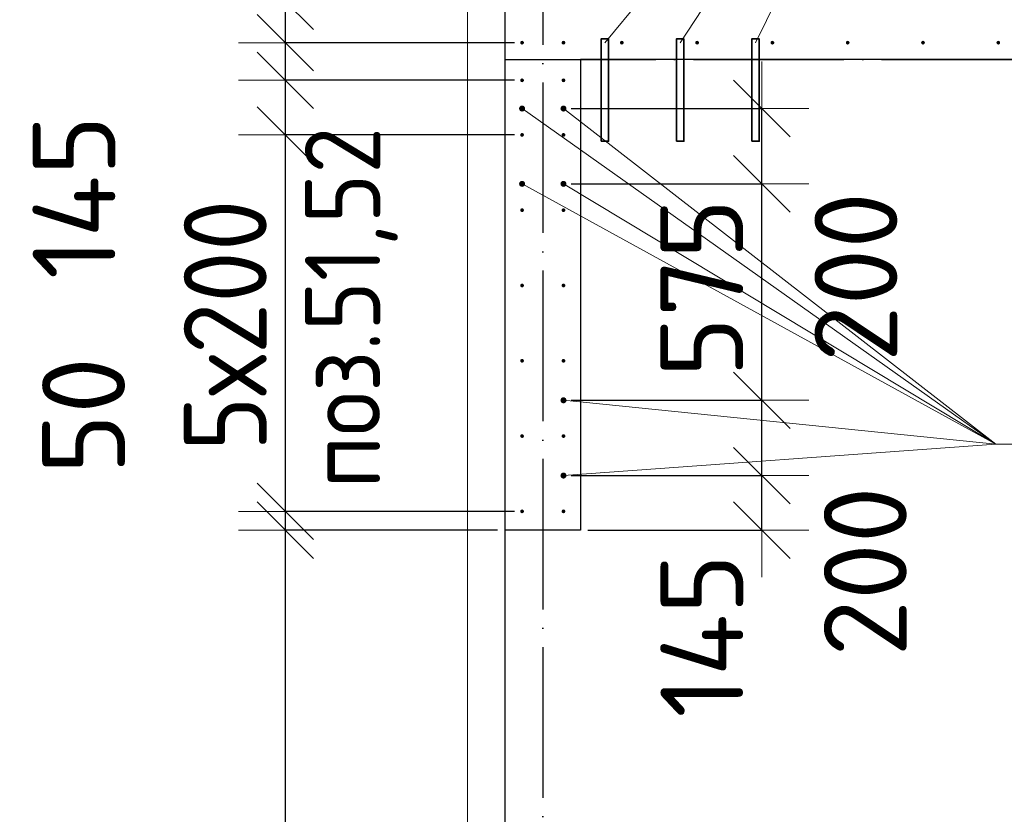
# Model space of a CAD drawing. Header units: millimetres. Extents: x 123094 to 184385, y 26948 to 48500.
# Tile 22 of 104: x 123911 to 126526, y 41895 to 44006. Entities that reach past the tile are written whole.
import ezdxf

# ---------------------------------------------------------------- set-up
doc = ezdxf.new("R2010")
doc.units = ezdxf.units.MM
doc.header["$PDMODE"] = 65
doc.linetypes.add('______11', pattern=[500, 400, -50, 0, -50])
doc.linetypes.add('______5', pattern=[1100, 800, -100, 100, -100])
for name, color, linetype, lineweight in [('Standard', 7, 'Continuous', 25), ('Арм.стержн. Выпуски', 180, 'Continuous', 35), ('Размерная линия_ общее', 7, 'Continuous', 13), ('Стена_ общее', 7, 'Continuous', 35), ('Фундамент_ общее', 7, 'Continuous', 35)]:
    doc.layers.add(name, color=color, linetype=linetype, lineweight=lineweight)
doc.layers.add('Осевая линия_ общее', color=7, linetype='______5', lineweight=13, true_color=0xa0a0a0)
doc.styles.add('ISOCPEUR', font='ISOCPEUR')
doc.dimstyles.new('DIMSTYLE_3', dxfattribs={"dimtxt": 220, "dimasz": 250, "dimexe": 0, "dimexo": 0, "dimgap": 110, "dimtad": 2, "dimdec": 0, "dimrnd": 5, "dimzin": 12, "dimdsep": 46, "dimtxsty": 'ISOCPEUR', "dimblk1": 'ALL_ML_STRICH', "dimblk2": 'ALL_ML_STRICH', "dimsah": 1, "dimcen": 0, "dimclrd": 7, "dimclre": 256, "dimclrt": 7, "dimadec": 0, "dimazin": 0, "dimtfac": 1, "dimtdec": 0, "dimtix": 1, "dimtmove": 2, "dimatfit": 3, "dimfxl": 0, "dimtzin": 0, "dimlwd": 0, "dimlwe": -3, "dimarcsym": 0})
doc.dimstyles.new('DIMSTYLE_5', dxfattribs={"dimtxt": 220, "dimasz": 250, "dimexe": 0, "dimexo": 0, "dimgap": 110, "dimtad": 2, "dimdec": 0, "dimrnd": 5, "dimzin": 12, "dimdsep": 46, "dimtxsty": 'ISOCPEUR', "dimblk1": 'ALL_ML_STRICH', "dimblk2": 'ALL_ML_STRICH', "dimsah": 1, "dimcen": 0, "dimclrd": 7, "dimclre": 256, "dimclrt": 7, "dimadec": 0, "dimazin": 0, "dimtfac": 1, "dimtdec": 0, "dimtix": 1, "dimtmove": 2, "dimatfit": 3, "dimfxl": 0, "dimtvp": 1.2, "dimtzin": 0, "dimlwd": 0, "dimlwe": -3, "dimarcsym": 0})
doc.dimstyles.new('DIMSTYLE_7', dxfattribs={"dimtxt": 220, "dimasz": 250, "dimexe": 0, "dimexo": 0, "dimgap": 110, "dimtad": 0, "dimdec": 0, "dimrnd": 5, "dimzin": 12, "dimdsep": 46, "dimtxsty": 'ISOCPEUR', "dimblk1": 'ALL_ML_STRICH', "dimblk2": 'ALL_ML_STRICH', "dimsah": 1, "dimcen": 0, "dimclrd": 7, "dimclre": 256, "dimclrt": 7, "dimadec": 0, "dimazin": 0, "dimtfac": 1, "dimtdec": 0, "dimtix": 1, "dimtmove": 2, "dimatfit": 3, "dimfxl": 0, "dimtvp": 1.2, "dimtzin": 0, "dimlwd": 0, "dimlwe": -3, "dimarcsym": 0})

# ---------------------------------------------------------------- blocks, each defined once
blk = doc.blocks.new('ALL_ML_STRICH')
at = {"color": 0, "linetype": 'ByBlock', "lineweight": -2}
for p, q in [((0, -0.5), (0, 0.5)), ((-0.3, -0.3), (0.3, 0.3)), ((-1, 0), (0.5, 0))]:
    blk.add_line(p, q, dxfattribs=at)
blk = doc.blocks.new('*D72')
at = {"layer": 'DEFPOINTS', "color": 7, "linetype": 'Continuous', "lineweight": 13, "transparency": 33554687}
for p in [(125355, 42795), (125400, 42650), (125882, 42650)]:
    blk.add_point(p, dxfattribs=at)
at = {"layer": 'Размерная линия_ общее', "color": 253, "linetype": 'Continuous', "lineweight": -2, "true_color": 0xa0a0a0, "transparency": 33554687}
for p, q in [((125375, 42795), (125882, 42795)), ((125420, 42650), (125882, 42650))]:
    blk.add_line(p, q, dxfattribs=at)
at = {"layer": 'Размерная линия_ общее', "color": 7, "linetype": 'Continuous', "lineweight": -2, "transparency": 33554687}
blk.add_line((125882, 42650), (125882, 42795), dxfattribs=at)
at = {"layer": 'Размерная линия_ общее', "color": 7, "linetype": 'Continuous', "lineweight": 13, "transparency": 33554687, "xscale": 250, "yscale": 250, "zscale": 250}
for p, rotation in [((125882, 42795), 90), ((125882, 42650), 270)]:
    blk.add_blockref('ALL_ML_STRICH', p, dxfattribs=dict(at, rotation=rotation))
at = {"layer": 'Размерная линия_ общее', "color": 7, "linetype": 'Continuous', "lineweight": 13, "transparency": 33554687, "insert": (125722.6, 42369.4), "char_height": 220, "width": 660, "attachment_point": 5, "rotation": 90, "style": 'ISOCPEUR'}
blk.add_mtext('\\A1;{145}', dxfattribs=at)
blk = doc.blocks.new('*D73')
at = {"layer": 'DEFPOINTS', "color": 7, "linetype": 'Continuous', "lineweight": 13, "transparency": 33554687}
for p in [(125355, 42995), (125355, 42795), (125882, 42795)]:
    blk.add_point(p, dxfattribs=at)
at = {"layer": 'Размерная линия_ общее', "color": 253, "linetype": 'Continuous', "lineweight": -2, "true_color": 0xa0a0a0, "transparency": 33554687}
for p, q in [((125375, 42995), (125882, 42995)), ((125375, 42795), (125882, 42795))]:
    blk.add_line(p, q, dxfattribs=at)
at = {"layer": 'Размерная линия_ общее', "color": 7, "linetype": 'Continuous', "lineweight": -2, "transparency": 33554687}
blk.add_line((125882, 42795), (125882, 42995), dxfattribs=at)
at = {"layer": 'Размерная линия_ общее', "color": 7, "linetype": 'Continuous', "lineweight": 13, "transparency": 33554687, "xscale": 250, "yscale": 250, "zscale": 250}
for p, rotation in [((125882, 42995), 90), ((125882, 42795), 270)]:
    blk.add_blockref('ALL_ML_STRICH', p, dxfattribs=dict(at, rotation=rotation))
at = {"layer": 'Размерная линия_ общее', "color": 7, "linetype": 'Continuous', "lineweight": 13, "transparency": 33554687, "insert": (126156.6, 42540.2), "char_height": 220, "width": 660, "attachment_point": 5, "rotation": 90, "style": 'ISOCPEUR'}
blk.add_mtext('\\A1;{200}', dxfattribs=at)
blk = doc.blocks.new('*D74')
at = {"layer": 'DEFPOINTS', "color": 7, "linetype": 'Continuous', "lineweight": 13, "transparency": 33554687}
for p in [(125355, 43570), (125355, 42995), (125882, 42995)]:
    blk.add_point(p, dxfattribs=at)
at = {"layer": 'Размерная линия_ общее', "color": 253, "linetype": 'Continuous', "lineweight": -2, "true_color": 0xa0a0a0, "transparency": 33554687}
for p, q in [((125375, 43570), (125882, 43570)), ((125375, 42995), (125882, 42995))]:
    blk.add_line(p, q, dxfattribs=at)
at = {"layer": 'Размерная линия_ общее', "color": 7, "linetype": 'Continuous', "lineweight": -2, "transparency": 33554687}
blk.add_line((125882, 42995), (125882, 43570), dxfattribs=at)
at = {"layer": 'Размерная линия_ общее', "color": 7, "linetype": 'Continuous', "lineweight": 13, "transparency": 33554687, "xscale": 250, "yscale": 250, "zscale": 250}
for p, rotation in [((125882, 43570), 90), ((125882, 42995), 270)]:
    blk.add_blockref('ALL_ML_STRICH', p, dxfattribs=dict(at, rotation=rotation))
at = {"layer": 'Размерная линия_ общее', "color": 7, "linetype": 'Continuous', "lineweight": 13, "transparency": 33554687, "insert": (125722, 43293.5), "char_height": 220, "width": 660, "attachment_point": 5, "rotation": 90, "style": 'ISOCPEUR'}
blk.add_mtext('\\A1;{575}', dxfattribs=at)
blk = doc.blocks.new('*D75')
at = {"layer": 'DEFPOINTS', "color": 7, "linetype": 'Continuous', "lineweight": 13, "transparency": 33554687}
for p in [(125355, 43770), (125355, 43570), (125882, 43570)]:
    blk.add_point(p, dxfattribs=at)
at = {"layer": 'Размерная линия_ общее', "color": 253, "linetype": 'Continuous', "lineweight": -2, "true_color": 0xa0a0a0, "transparency": 33554687}
for p, q in [((125375, 43770), (125882, 43770)), ((125375, 43570), (125882, 43570))]:
    blk.add_line(p, q, dxfattribs=at)
at = {"layer": 'Размерная линия_ общее', "color": 7, "linetype": 'Continuous', "lineweight": -2, "transparency": 33554687}
blk.add_line((125882, 43570), (125882, 43770), dxfattribs=at)
at = {"layer": 'Размерная линия_ общее', "color": 7, "linetype": 'Continuous', "lineweight": 13, "transparency": 33554687, "xscale": 250, "yscale": 250, "zscale": 250}
for p, rotation in [((125882, 43770), 90), ((125882, 43570), 270)]:
    blk.add_blockref('ALL_ML_STRICH', p, dxfattribs=dict(at, rotation=rotation))
at = {"layer": 'Размерная линия_ общее', "color": 7, "linetype": 'Continuous', "lineweight": 13, "transparency": 33554687, "insert": (126131.8, 43322.6), "char_height": 220, "width": 660, "attachment_point": 5, "rotation": 90, "style": 'ISOCPEUR'}
blk.add_mtext('\\A1;{200}', dxfattribs=at)
blk = doc.blocks.new('*D292')
at = {"layer": 'DEFPOINTS', "color": 7, "linetype": 'Continuous', "lineweight": 13, "transparency": 33554687}
for p in [(125200, 42650), (124616.4, 40420), (125200, 40420)]:
    blk.add_point(p, dxfattribs=at)
at = {"layer": 'Размерная линия_ общее', "color": 253, "linetype": 'Continuous', "lineweight": -2, "true_color": 0xa0a0a0, "transparency": 33554687}
for p, q in [((125180, 42650), (124616.4, 42650)), ((125180, 40420), (124616.4, 40420))]:
    blk.add_line(p, q, dxfattribs=at)
at = {"layer": 'Размерная линия_ общее', "color": 7, "linetype": 'Continuous', "lineweight": -2, "transparency": 33554687}
blk.add_line((124616.4, 40420), (124616.4, 42650), dxfattribs=at)
at = {"layer": 'Размерная линия_ общее', "color": 7, "linetype": 'Continuous', "lineweight": 13, "transparency": 33554687, "xscale": 250, "yscale": 250, "zscale": 250}
for p, rotation in [((124616.4, 42650), 90), ((124616.4, 40420), 270)]:
    blk.add_blockref('ALL_ML_STRICH', p, dxfattribs=dict(at, rotation=rotation))
at = {"layer": 'Размерная линия_ общее', "color": 7, "linetype": 'Continuous', "lineweight": 13, "transparency": 33554687, "insert": (124456.4, 41546), "char_height": 220, "width": 880, "attachment_point": 5, "rotation": 90, "style": 'ISOCPEUR'}
blk.add_mtext('\\A1;{2230}', dxfattribs=at)
blk = doc.blocks.new('*D293')
at = {"layer": 'DEFPOINTS', "color": 7, "linetype": 'Continuous', "lineweight": 13, "transparency": 33554687}
for p in [(125245, 42700), (124616.4, 42650), (125200, 42650)]:
    blk.add_point(p, dxfattribs=at)
at = {"layer": 'Размерная линия_ общее', "color": 253, "linetype": 'Continuous', "lineweight": -2, "true_color": 0xa0a0a0, "transparency": 33554687}
for p, q in [((125225, 42700), (124616.4, 42700)), ((125180, 42650), (124616.4, 42650))]:
    blk.add_line(p, q, dxfattribs=at)
at = {"layer": 'Размерная линия_ общее', "color": 7, "linetype": 'Continuous', "lineweight": -2, "transparency": 33554687}
blk.add_line((124616.4, 42650), (124616.4, 42700), dxfattribs=at)
at = {"layer": 'Размерная линия_ общее', "color": 7, "linetype": 'Continuous', "lineweight": 13, "transparency": 33554687, "xscale": 250, "yscale": 250, "zscale": 250}
for p, rotation in [((124616.4, 42650), 270), ((124616.4, 42700), 90)]:
    blk.add_blockref('ALL_ML_STRICH', p, dxfattribs=dict(at, rotation=rotation))
at = {"layer": 'Размерная линия_ общее', "color": 7, "linetype": 'Continuous', "lineweight": 13, "transparency": 33554687, "insert": (124080.1, 42954.4), "char_height": 220, "width": 440, "attachment_point": 5, "rotation": 90, "style": 'ISOCPEUR'}
blk.add_mtext('\\A1;{50}', dxfattribs=at)
blk = doc.blocks.new('*D294')
at = {"layer": 'DEFPOINTS', "color": 7, "linetype": 'Continuous', "lineweight": 13, "transparency": 33554687}
for p in [(125245, 43700), (124616.4, 42700), (125245, 42700)]:
    blk.add_point(p, dxfattribs=at)
at = {"layer": 'Размерная линия_ общее', "color": 253, "linetype": 'Continuous', "lineweight": -2, "true_color": 0xa0a0a0, "transparency": 33554687}
for p, q in [((125225, 43700), (124616.4, 43700)), ((125225, 42700), (124616.4, 42700))]:
    blk.add_line(p, q, dxfattribs=at)
at = {"layer": 'Размерная линия_ общее', "color": 7, "linetype": 'Continuous', "lineweight": -2, "transparency": 33554687}
blk.add_line((124616.4, 42700), (124616.4, 43700), dxfattribs=at)
at = {"layer": 'Размерная линия_ общее', "color": 7, "linetype": 'Continuous', "lineweight": 13, "transparency": 33554687, "xscale": 250, "yscale": 250, "zscale": 250}
for p, rotation in [((124616.4, 43700), 90), ((124616.4, 42700), 270)]:
    blk.add_blockref('ALL_ML_STRICH', p, dxfattribs=dict(at, rotation=rotation))
at = {"layer": 'Размерная линия_ общее', "color": 7, "linetype": 'Continuous', "lineweight": 13, "transparency": 33554687, "insert": (124346.4, 42860), "char_height": 220, "width": 11, "attachment_point": 1, "rotation": 90, "line_spacing_factor": 0.60241, "style": 'ISOCPEUR'}
blk.add_mtext('\\W0.91;5х200', dxfattribs=at)
blk = doc.blocks.new('*D295')
at = {"layer": 'DEFPOINTS', "color": 7, "linetype": 'Continuous', "lineweight": 13, "transparency": 33554687}
for p in [(125245, 43845), (124616.4, 43700), (125245, 43700)]:
    blk.add_point(p, dxfattribs=at)
at = {"layer": 'Размерная линия_ общее', "color": 253, "linetype": 'Continuous', "lineweight": -2, "true_color": 0xa0a0a0, "transparency": 33554687}
for p, q in [((125225, 43845), (124616.4, 43845)), ((125225, 43700), (124616.4, 43700))]:
    blk.add_line(p, q, dxfattribs=at)
at = {"layer": 'Размерная линия_ общее', "color": 7, "linetype": 'Continuous', "lineweight": -2, "transparency": 33554687}
blk.add_line((124616.4, 43700), (124616.4, 43845), dxfattribs=at)
at = {"layer": 'Размерная линия_ общее', "color": 7, "linetype": 'Continuous', "lineweight": 13, "transparency": 33554687, "xscale": 250, "yscale": 250, "zscale": 250}
for p, rotation in [((124616.4, 43845), 90), ((124616.4, 43700), 270)]:
    blk.add_blockref('ALL_ML_STRICH', p, dxfattribs=dict(at, rotation=rotation))
at = {"layer": 'Размерная линия_ общее', "color": 7, "linetype": 'Continuous', "lineweight": 13, "transparency": 33554687, "insert": (124054.9, 43534.5), "char_height": 220, "width": 660, "attachment_point": 5, "rotation": 90, "style": 'ISOCPEUR'}
blk.add_mtext('\\A1;{145}', dxfattribs=at)
blk = doc.blocks.new('*D296')
at = {"layer": 'DEFPOINTS', "color": 7, "linetype": 'Continuous', "lineweight": 13, "transparency": 33554687}
for p in [(125245, 43945), (124616.4, 43845), (125245, 43845)]:
    blk.add_point(p, dxfattribs=at)
at = {"layer": 'Размерная линия_ общее', "color": 253, "linetype": 'Continuous', "lineweight": -2, "true_color": 0xa0a0a0, "transparency": 33554687}
for p, q in [((125225, 43945), (124616.4, 43945)), ((125225, 43845), (124616.4, 43845))]:
    blk.add_line(p, q, dxfattribs=at)
at = {"layer": 'Размерная линия_ общее', "color": 7, "linetype": 'Continuous', "lineweight": -2, "transparency": 33554687}
blk.add_line((124616.4, 43845), (124616.4, 43945), dxfattribs=at)
at = {"layer": 'Размерная линия_ общее', "color": 7, "linetype": 'Continuous', "lineweight": 13, "transparency": 33554687, "xscale": 250, "yscale": 250, "zscale": 250}
for p, rotation in [((124616.4, 43845), 270), ((124616.4, 43945), 90)]:
    blk.add_blockref('ALL_ML_STRICH', p, dxfattribs=dict(at, rotation=rotation))
at = {"layer": 'Размерная линия_ общее', "color": 7, "linetype": 'Continuous', "lineweight": 13, "transparency": 33554687, "insert": (124079.7, 44274.8), "char_height": 220, "width": 660, "attachment_point": 5, "rotation": 90, "style": 'ISOCPEUR'}
blk.add_mtext('\\A1;{100}', dxfattribs=at)
blk = doc.blocks.new('*D297')
at = {"layer": 'DEFPOINTS', "color": 7, "linetype": 'Continuous', "lineweight": 13, "transparency": 33554687}
for p in [(125245, 44055), (124616.4, 43945), (125245, 43945)]:
    blk.add_point(p, dxfattribs=at)
at = {"layer": 'Размерная линия_ общее', "color": 253, "linetype": 'Continuous', "lineweight": -2, "true_color": 0xa0a0a0, "transparency": 33554687}
for p, q in [((125225, 44055), (124616.4, 44055)), ((125225, 43945), (124616.4, 43945))]:
    blk.add_line(p, q, dxfattribs=at)
at = {"layer": 'Размерная линия_ общее', "color": 7, "linetype": 'Continuous', "lineweight": -2, "transparency": 33554687}
blk.add_line((124616.4, 43945), (124616.4, 44055), dxfattribs=at)
at = {"layer": 'Размерная линия_ общее', "color": 7, "linetype": 'Continuous', "lineweight": 13, "transparency": 33554687, "xscale": 250, "yscale": 250, "zscale": 250}
for p, rotation in [((124616.4, 43945), 270), ((124616.4, 44055), 90)]:
    blk.add_blockref('ALL_ML_STRICH', p, dxfattribs=dict(at, rotation=rotation))
at = {"layer": 'Размерная линия_ общее', "color": 7, "linetype": 'Continuous', "lineweight": 13, "transparency": 33554687, "insert": (124454.2, 44350.3), "char_height": 220, "width": 660, "attachment_point": 5, "rotation": 90, "style": 'ISOCPEUR'}
blk.add_mtext('\\A1;{110}', dxfattribs=at)

msp = doc.modelspace()

# ---------------------------------------------------------------- hatches: boundary and pattern name
at = {"layer": 'Арм.стержн. Выпуски', "linetype": 'Continuous', "lineweight": 35, "transparency": 33554687}
for color, points in [(4, [(125250, 43945), (125249.6, 43946.9), (125248.5, 43948.5), (125246.9, 43949.6), (125245, 43950), (125243.1, 43949.6), (125241.5, 43948.5), (125240.4, 43946.9), (125240, 43945), (125240.4, 43943.1), (125241.5, 43941.5), (125243.1, 43940.4), (125245, 43940), (125246.9, 43940.4), (125248.5, 43941.5), (125249.6, 43943.1)]), (4, [(125360, 43945), (125359.6, 43946.9), (125358.5, 43948.5), (125356.9, 43949.6), (125355, 43950), (125353.1, 43949.6), (125351.5, 43948.5), (125350.4, 43946.9), (125350, 43945), (125350.4, 43943.1), (125351.5, 43941.5), (125353.1, 43940.4), (125355, 43940), (125356.9, 43940.4), (125358.5, 43941.5), (125359.6, 43943.1)]), (4, [(125515, 43945), (125514.6, 43946.9), (125513.5, 43948.5), (125511.9, 43949.6), (125510, 43950), (125508.1, 43949.6), (125506.5, 43948.5), (125505.4, 43946.9), (125505, 43945), (125505.4, 43943.1), (125506.5, 43941.5), (125508.1, 43940.4), (125510, 43940), (125511.9, 43940.4), (125513.5, 43941.5), (125514.6, 43943.1)]), (4, [(125715, 43945), (125714.6, 43946.9), (125713.5, 43948.5), (125711.9, 43949.6), (125710, 43950), (125708.1, 43949.6), (125706.5, 43948.5), (125705.4, 43946.9), (125705, 43945), (125705.4, 43943.1), (125706.5, 43941.5), (125708.1, 43940.4), (125710, 43940), (125711.9, 43940.4), (125713.5, 43941.5), (125714.6, 43943.1)]), (4, [(125915, 43945), (125914.6, 43946.9), (125913.5, 43948.5), (125911.9, 43949.6), (125910, 43950), (125908.1, 43949.6), (125906.5, 43948.5), (125905.4, 43946.9), (125905, 43945), (125905.4, 43943.1), (125906.5, 43941.5), (125908.1, 43940.4), (125910, 43940), (125911.9, 43940.4), (125913.5, 43941.5), (125914.6, 43943.1)]), (4, [(126115, 43945), (126114.6, 43946.9), (126113.5, 43948.5), (126111.9, 43949.6), (126110, 43950), (126108.1, 43949.6), (126106.5, 43948.5), (126105.4, 43946.9), (126105, 43945), (126105.4, 43943.1), (126106.5, 43941.5), (126108.1, 43940.4), (126110, 43940), (126111.9, 43940.4), (126113.5, 43941.5), (126114.6, 43943.1)]), (4, [(126315, 43945), (126314.6, 43946.9), (126313.5, 43948.5), (126311.9, 43949.6), (126310, 43950), (126308.1, 43949.6), (126306.5, 43948.5), (126305.4, 43946.9), (126305, 43945), (126305.4, 43943.1), (126306.5, 43941.5), (126308.1, 43940.4), (126310, 43940), (126311.9, 43940.4), (126313.5, 43941.5), (126314.6, 43943.1)]), (4, [(126515, 43945), (126514.6, 43946.9), (126513.5, 43948.5), (126511.9, 43949.6), (126510, 43950), (126508.1, 43949.6), (126506.5, 43948.5), (126505.4, 43946.9), (126505, 43945), (126505.4, 43943.1), (126506.5, 43941.5), (126508.1, 43940.4), (126510, 43940), (126511.9, 43940.4), (126513.5, 43941.5), (126514.6, 43943.1)]), (4, [(125250, 43845), (125249.6, 43846.9), (125248.5, 43848.5), (125246.9, 43849.6), (125245, 43850), (125243.1, 43849.6), (125241.5, 43848.5), (125240.4, 43846.9), (125240, 43845), (125240.4, 43843.1), (125241.5, 43841.5), (125243.1, 43840.4), (125245, 43840), (125246.9, 43840.4), (125248.5, 43841.5), (125249.6, 43843.1)]), (4, [(125360, 43845), (125359.6, 43846.9), (125358.5, 43848.5), (125356.9, 43849.6), (125355, 43850), (125353.1, 43849.6), (125351.5, 43848.5), (125350.4, 43846.9), (125350, 43845), (125350.4, 43843.1), (125351.5, 43841.5), (125353.1, 43840.4), (125355, 43840), (125356.9, 43840.4), (125358.5, 43841.5), (125359.6, 43843.1)]), (41, [(125253, 43770), (125252.4, 43773.1), (125250.7, 43775.7), (125248.1, 43777.4), (125245, 43778), (125241.9, 43777.4), (125239.3, 43775.7), (125237.6, 43773.1), (125237, 43770), (125237.6, 43766.9), (125239.3, 43764.3), (125241.9, 43762.6), (125245, 43762), (125248.1, 43762.6), (125250.7, 43764.3), (125252.4, 43766.9)]), (41, [(125363, 43770), (125362.4, 43773.1), (125360.7, 43775.7), (125358.1, 43777.4), (125355, 43778), (125351.9, 43777.4), (125349.3, 43775.7), (125347.6, 43773.1), (125347, 43770), (125347.6, 43766.9), (125349.3, 43764.3), (125351.9, 43762.6), (125355, 43762), (125358.1, 43762.6), (125360.7, 43764.3), (125362.4, 43766.9)]), (4, [(125250, 43700), (125249.6, 43701.9), (125248.5, 43703.5), (125246.9, 43704.6), (125245, 43705), (125243.1, 43704.6), (125241.5, 43703.5), (125240.4, 43701.9), (125240, 43700), (125240.4, 43698.1), (125241.5, 43696.5), (125243.1, 43695.4), (125245, 43695), (125246.9, 43695.4), (125248.5, 43696.5), (125249.6, 43698.1)]), (4, [(125360, 43700), (125359.6, 43701.9), (125358.5, 43703.5), (125356.9, 43704.6), (125355, 43705), (125353.1, 43704.6), (125351.5, 43703.5), (125350.4, 43701.9), (125350, 43700), (125350.4, 43698.1), (125351.5, 43696.5), (125353.1, 43695.4), (125355, 43695), (125356.9, 43695.4), (125358.5, 43696.5), (125359.6, 43698.1)]), (41, [(125253, 43570), (125252.4, 43573.1), (125250.7, 43575.7), (125248.1, 43577.4), (125245, 43578), (125241.9, 43577.4), (125239.3, 43575.7), (125237.6, 43573.1), (125237, 43570), (125237.6, 43566.9), (125239.3, 43564.3), (125241.9, 43562.6), (125245, 43562), (125248.1, 43562.6), (125250.7, 43564.3), (125252.4, 43566.9)]), (41, [(125363, 43570), (125362.4, 43573.1), (125360.7, 43575.7), (125358.1, 43577.4), (125355, 43578), (125351.9, 43577.4), (125349.3, 43575.7), (125347.6, 43573.1), (125347, 43570), (125347.6, 43566.9), (125349.3, 43564.3), (125351.9, 43562.6), (125355, 43562), (125358.1, 43562.6), (125360.7, 43564.3), (125362.4, 43566.9)]), (4, [(125250, 43500), (125249.6, 43501.9), (125248.5, 43503.5), (125246.9, 43504.6), (125245, 43505), (125243.1, 43504.6), (125241.5, 43503.5), (125240.4, 43501.9), (125240, 43500), (125240.4, 43498.1), (125241.5, 43496.5), (125243.1, 43495.4), (125245, 43495), (125246.9, 43495.4), (125248.5, 43496.5), (125249.6, 43498.1)]), (4, [(125360, 43500), (125359.6, 43501.9), (125358.5, 43503.5), (125356.9, 43504.6), (125355, 43505), (125353.1, 43504.6), (125351.5, 43503.5), (125350.4, 43501.9), (125350, 43500), (125350.4, 43498.1), (125351.5, 43496.5), (125353.1, 43495.4), (125355, 43495), (125356.9, 43495.4), (125358.5, 43496.5), (125359.6, 43498.1)]), (4, [(125250, 43300), (125249.6, 43301.9), (125248.5, 43303.5), (125246.9, 43304.6), (125245, 43305), (125243.1, 43304.6), (125241.5, 43303.5), (125240.4, 43301.9), (125240, 43300), (125240.4, 43298.1), (125241.5, 43296.5), (125243.1, 43295.4), (125245, 43295), (125246.9, 43295.4), (125248.5, 43296.5), (125249.6, 43298.1)]), (4, [(125360, 43300), (125359.6, 43301.9), (125358.5, 43303.5), (125356.9, 43304.6), (125355, 43305), (125353.1, 43304.6), (125351.5, 43303.5), (125350.4, 43301.9), (125350, 43300), (125350.4, 43298.1), (125351.5, 43296.5), (125353.1, 43295.4), (125355, 43295), (125356.9, 43295.4), (125358.5, 43296.5), (125359.6, 43298.1)]), (4, [(125250, 43100), (125249.6, 43101.9), (125248.5, 43103.5), (125246.9, 43104.6), (125245, 43105), (125243.1, 43104.6), (125241.5, 43103.5), (125240.4, 43101.9), (125240, 43100), (125240.4, 43098.1), (125241.5, 43096.5), (125243.1, 43095.4), (125245, 43095), (125246.9, 43095.4), (125248.5, 43096.5), (125249.6, 43098.1)]), (4, [(125360, 43100), (125359.6, 43101.9), (125358.5, 43103.5), (125356.9, 43104.6), (125355, 43105), (125353.1, 43104.6), (125351.5, 43103.5), (125350.4, 43101.9), (125350, 43100), (125350.4, 43098.1), (125351.5, 43096.5), (125353.1, 43095.4), (125355, 43095), (125356.9, 43095.4), (125358.5, 43096.5), (125359.6, 43098.1)]), (41, [(125363, 42995), (125362.4, 42998.1), (125360.7, 43000.7), (125358.1, 43002.4), (125355, 43003), (125351.9, 43002.4), (125349.3, 43000.7), (125347.6, 42998.1), (125347, 42995), (125347.6, 42991.9), (125349.3, 42989.3), (125351.9, 42987.6), (125355, 42987), (125358.1, 42987.6), (125360.7, 42989.3), (125362.4, 42991.9)]), (4, [(125250, 42900), (125249.6, 42901.9), (125248.5, 42903.5), (125246.9, 42904.6), (125245, 42905), (125243.1, 42904.6), (125241.5, 42903.5), (125240.4, 42901.9), (125240, 42900), (125240.4, 42898.1), (125241.5, 42896.5), (125243.1, 42895.4), (125245, 42895), (125246.9, 42895.4), (125248.5, 42896.5), (125249.6, 42898.1)]), (4, [(125360, 42900), (125359.6, 42901.9), (125358.5, 42903.5), (125356.9, 42904.6), (125355, 42905), (125353.1, 42904.6), (125351.5, 42903.5), (125350.4, 42901.9), (125350, 42900), (125350.4, 42898.1), (125351.5, 42896.5), (125353.1, 42895.4), (125355, 42895), (125356.9, 42895.4), (125358.5, 42896.5), (125359.6, 42898.1)]), (41, [(125363, 42795), (125362.4, 42798.1), (125360.7, 42800.7), (125358.1, 42802.4), (125355, 42803), (125351.9, 42802.4), (125349.3, 42800.7), (125347.6, 42798.1), (125347, 42795), (125347.6, 42791.9), (125349.3, 42789.3), (125351.9, 42787.6), (125355, 42787), (125358.1, 42787.6), (125360.7, 42789.3), (125362.4, 42791.9)]), (4, [(125250, 42700), (125249.6, 42701.9), (125248.5, 42703.5), (125246.9, 42704.6), (125245, 42705), (125243.1, 42704.6), (125241.5, 42703.5), (125240.4, 42701.9), (125240, 42700), (125240.4, 42698.1), (125241.5, 42696.5), (125243.1, 42695.4), (125245, 42695), (125246.9, 42695.4), (125248.5, 42696.5), (125249.6, 42698.1)]), (4, [(125360, 42700), (125359.6, 42701.9), (125358.5, 42703.5), (125356.9, 42704.6), (125355, 42705), (125353.1, 42704.6), (125351.5, 42703.5), (125350.4, 42701.9), (125350, 42700), (125350.4, 42698.1), (125351.5, 42696.5), (125353.1, 42695.4), (125355, 42695), (125356.9, 42695.4), (125358.5, 42696.5), (125359.6, 42698.1)])]:
    msp.add_hatch(color=color, dxfattribs=at).paths.add_polyline_path(points)

# ---------------------------------------------------------------- linework, layer by layer
at = {"layer": 'Standard', "color": 7, "linetype": 'Continuous', "lineweight": 13, "transparency": 33554687}
msp.add_lwpolyline([(125100, 29250), (167980, 29250), (167980, 48500), (125100, 48500), (125100, 29250)], dxfattribs=at)
at = {"layer": 'Арм.стержн. Выпуски', "color": 7, "linetype": 'Continuous', "lineweight": 13, "transparency": 33554687}
for p, q in [((126443.1, 45124.6), (125465, 43945)), ((126443.1, 45124.6), (125665, 43945)), ((126443.1, 45124.6), (125865, 43945)), ((126503.4, 42878.3), (125245, 43770)), ((126503.4, 42878.3), (125355, 43770)), ((126503.4, 42878.3), (125245, 43570)), ((126503.4, 42878.3), (125355, 43570)), ((126503.4, 42878.3), (125355, 42995)), ((126503.4, 42878.3), (125355, 42795)), ((126503.4, 42878.3), (128403.4, 42878.3))]:
    msp.add_line(p, q, dxfattribs=at)
at = {"layer": 'Арм.стержн. Выпуски', "color": 240, "linetype": 'Continuous', "lineweight": 35, "transparency": 33554687}
for points in [[(125455, 43683), (125455, 43955), (125475, 43955), (125475, 43683), (125455, 43683)], [(125655, 43683), (125655, 43955), (125675, 43955), (125675, 43683), (125655, 43683)], [(125855, 43683), (125855, 43955), (125875, 43955), (125875, 43683), (125855, 43683)]]:
    msp.add_lwpolyline(points, dxfattribs=at)
at = {"layer": 'Осевая линия_ общее', "color": 253, "linetype": '______11', "lineweight": -3, "true_color": 0xa0a0a0, "transparency": 33554687}
for p, q in [((125300, 46340), (125300, 27662.1)), ((125200, 43900), (169325.4, 43900))]:
    msp.add_line(p, q, dxfattribs=at)
at = {"layer": 'Стена_ общее', "color": 7, "linetype": 'Continuous', "lineweight": 25, "transparency": 33554687}
for p, q in [((125200, 43900), (125200, 44100)), ((125200, 43900), (125200, 44100)), ((125200, 42650), (125200, 43900)), ((125200, 42650), (125200, 43900)), ((131790, 43900), (125400, 43900)), ((125400, 43900), (125400, 42650)), ((131790, 43900), (125400, 43900)), ((125400, 43900), (125400, 42650)), ((125400, 42650), (125200, 42650)), ((125400, 42650), (125200, 42650))]:
    msp.add_line(p, q, dxfattribs=at)
at = {"layer": 'Фундамент_ общее', "color": 7, "lineweight": 25, "transparency": 33554687}
msp.add_line((125200, 40420), (125200, 42650), dxfattribs=at)
at = {"layer": 'Фундамент_ общее', "color": 7, "linetype": 'Continuous', "lineweight": 25, "transparency": 33554687}
msp.add_line((125200, 40420), (125200, 42650), dxfattribs=at)

# ---------------------------------------------------------------- texts
at = {"layer": 'Standard', "color": 7, "linetype": 'Continuous', "lineweight": 13, "transparency": 33554687, "insert": (124914.9, 42760.5), "char_height": 200, "width": 1048.166, "attachment_point": 7, "rotation": 90, "style": 'ISOCPEUR'}
msp.add_mtext('\\A1;{\\fISOCPEUR|i0|b0;\\H200.000000;\\W0.909091;\\C7;поз.51,52}\\P', dxfattribs=at)

# ---------------------------------------------------------------- dimensions: what is measured, and where the dimension line sits
at = {"layer": 'Размерная линия_ общее', "color": 7, "linetype": 'Continuous', "lineweight": 13, "transparency": 33554687}
for base, p1, p2, dimstyle, picture, middle in [((124616.4, 44055), (125225, 43945), (125225, 44055), 'DIMSTYLE_5', '*D297', (124454.2, 44350.3)), ((124616.4, 43945), (125225, 43845), (125225, 43945), 'DIMSTYLE_5', '*D296', (124079.7, 44274.8)), ((124616.4, 43845), (125225, 43700), (125225, 43845), 'DIMSTYLE_5', '*D295', (124054.9, 43534.5)), ((125882, 43770), (125375, 43570), (125375, 43770), 'DIMSTYLE_7', '*D75', (126131.8, 43322.6)), ((125882, 43570), (125375, 42995), (125375, 43570), 'DIMSTYLE_5', '*D74', (125722, 43293.5)), ((124616.4, 42700), (125180, 42650), (125225, 42700), 'DIMSTYLE_5', '*D293', (124080.1, 42954.4)), ((125882, 42995), (125375, 42795), (125375, 42995), 'DIMSTYLE_7', '*D73', (126156.6, 42540.2)), ((125882, 42795), (125420, 42650), (125375, 42795), 'DIMSTYLE_5', '*D72', (125722.6, 42369.4)), ((124616.4, 42650), (125180, 40420), (125180, 42650), 'DIMSTYLE_3', '*D292', (124456.4, 41546))]:
    dim = msp.add_linear_dim(base=base, p1=p1, p2=p2, angle=90, dimstyle=dimstyle, override={"dimpost": '<>', "dimclrd": 7, "dimclre": 253, "dimclrt": 7, "dimlwd": 0, "dimlwe": 65533}, dxfattribs=at)
    dim.commit()
    dim.dimension.update_dxf_attribs({"geometry": picture, "text_midpoint": middle, "dimtype": 160})
dim = msp.add_linear_dim(base=(124616.4, 43700), p1=(125225, 42700), p2=(125225, 43700), angle=90, text='\\W0.91;5х200', dimstyle='DIMSTYLE_3', override={"dimpost": '<>', "dimclrd": 7, "dimclre": 253, "dimclrt": 7, "dimlwd": 0, "dimlwe": 65533}, dxfattribs=at)
dim.commit()
dim.dimension.update_dxf_attribs({"geometry": '*D294', "text_midpoint": (124506.4, 43200), "dimtype": 160})

doc.saveas('drawing.dxf')
